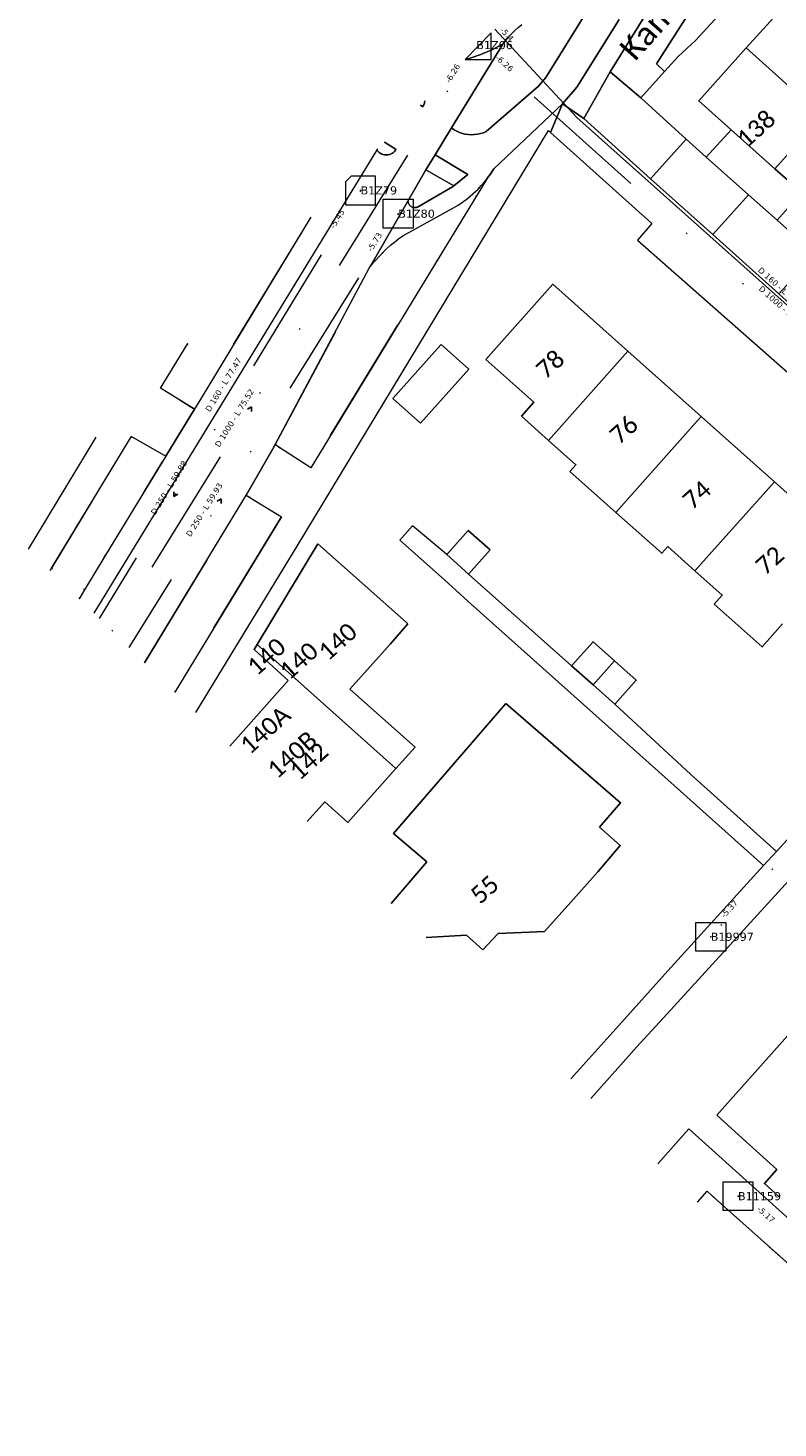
# Model space of a CAD drawing. Header units: metres. Extents: x 113074 to 114313, y 482627 to 483855.
# Tile 19 of 78: x 113074 to 113139, y 483407 to 483528. Entities that reach past the tile are written whole.
import ezdxf
from ezdxf.enums import TextEntityAlignment as Align

# ---------------------------------------------------------------- set-up
doc = ezdxf.new("R2010")
doc.units = ezdxf.units.M
doc.header["$MEASUREMENT"] = 0
doc.linetypes.add('DGN Style 2', pattern=[50.429501, 30.257701, -20.1718])
doc.linetypes.add('DGN Style 6', pattern=[30.473618, 0.016022, -6.408752, 11.215317, -6.408752, 0.016022, -6.408752])
for name, color, linetype, lineweight in [('BGT-Lijnen - BTD Groenvoorziening  heesters (v)', 94, 'Continuous', 13), ('BGT-Lijnen - Huisnummer overig (t)', 252, 'Continuous', 13), ('BGT-Lijnen - ORL Straatnaam (t)', 7, 'Continuous', 13), ('BGT-Lijnen - OWG Verkeerseiland_ open verharding (v)', 7, 'Continuous', 13), ('BGT-Lijnen - PND grondvlak pand (v_mv)', 1, 'Continuous', 13), ('BGT-Lijnen - WGD Fietspad (v)', 7, 'Continuous', 13), ('BGT-Lijnen - WGD Inrit (v)', 7, 'Continuous', 13), ('BGT-Lijnen - WGD Rijbaan - Lokale weg (v)', 7, 'Continuous', 13), ('BGT-Lijnen - WGD Voetpad (v)', 7, 'Continuous', 13), ('BGT-Lijnen - XXX Brandgang OTD (v)', 7, 'Continuous', 13), ('BGT-Lijnen - XXX Haagvoet BTD (v)', 211, 'Continuous', 13), ('Riolering - BOBs', 7, 'Continuous', 13), ('Riolering - Drainage', 254, 'Continuous', 13), ('Riolering - Gemengd riool', 7, 'Continuous', 13), ('Riolering - KNOOP_NUMMER', 7, 'Continuous', 13), ('Riolering - KNOOP_RIOOLPUT', 7, 'Continuous', 13), ('Riolering - Leidingtekst', 7, 'Continuous', 13), ('Riolering - Level 63', 7, 'Continuous', 13), ('Riolering - Stroomrichting', 7, 'Continuous', 13)]:
    doc.layers.add(name, color=color, linetype=linetype, lineweight=lineweight)
doc.styles.add('Style-Calibri', font='calibri.ttf')
doc.styles.add('Style-Verdana', font='verdana.ttf')

# ---------------------------------------------------------------- blocks, each defined once
blk = doc.blocks.new('rioput')
at = {"layer": 'Riolering - Level 63', "linetype": 'Continuous', "lineweight": 13}
blk.add_3dface([(-1.29, 1.24), (1.29, 1.24), (1.29, -1.24), (-1.29, -1.24)], dxfattribs=at)

msp = doc.modelspace()

# ---------------------------------------------------------------- linework, layer by layer
at = {"layer": 'BGT-Lijnen - BTD Groenvoorziening  heesters (v)', "linetype": 'DGN Style 2', "lineweight": 13, "flags": 128}
for points in [[(113118.82, 483523.93), (113125.9, 483535.37)], [(113116.44, 483528.27), (113116.15, 483528), (113115.88, 483527.73)], [(113115.35, 483527.14), (113115.11, 483526.82), (113110.69, 483519.59)], [(113115.88, 483527.73), (113115.61, 483527.44), (113115.35, 483527.14)], [(113113.68, 483519.28), (113118.19, 483523.2), (113118.82, 483523.93)], [(113127.01, 483522.18), (113124.38, 483524.43), (113122.09, 483520.41)], [(113130.93, 483518.63), (113127.01, 483522.18)], [(113122.09, 483520.41), (113127.86, 483515.21), (113130.93, 483518.63)], [(113110.69, 483519.59), (113110.91, 483519.44), (113111.14, 483519.31)], [(113111.14, 483519.31), (113111.38, 483519.2), (113111.63, 483519.12)], [(113111.63, 483519.12), (113111.88, 483519.05), (113112.15, 483519.02)], [(113112.15, 483519.02), (113112.41, 483519), (113112.67, 483519.01)], [(113112.67, 483519.01), (113112.93, 483519.04), (113113.19, 483519.1)], [(113113.19, 483519.1), (113113.44, 483519.18), (113113.68, 483519.28)], [(113132.66, 483517.06), (113130.93, 483518.63), (113127.86, 483515.21)], [(113136.31, 483513.82), (113132.66, 483517.06)], [(113127.86, 483515.21), (113133.23, 483510.38), (113136.31, 483513.82)], [(113138.79, 483511.62), (113136.31, 483513.82), (113133.23, 483510.38)], [(113142.04, 483508.69), (113138.79, 483511.62)], [(113133.23, 483510.38), (113138.91, 483505.28), (113142.04, 483508.69)]]:
    msp.add_lwpolyline(points, dxfattribs=at)
at = {"layer": 'BGT-Lijnen - OWG Verkeerseiland_ open verharding (v)', "linetype": 'Continuous', "lineweight": 13, "flags": 128}
for points in [[(113108.01, 483521.56), (113108.22, 483521.41)], [(113108.22, 483521.41), (113108.26, 483521.49), (113108.3, 483521.57)], [(113108.3, 483521.57), (113108.33, 483521.65), (113108.36, 483521.73)], [(113108.36, 483521.73), (113108.37, 483521.82), (113108.38, 483521.91)], [(113108.38, 483521.91), (113108.38, 483521.94)], [(113104.25, 483517.7), (113104.28, 483517.65), (113104.34, 483517.58)], [(113104.34, 483517.58), (113104.4, 483517.52), (113104.46, 483517.47)], [(113104.46, 483517.47), (113104.54, 483517.42), (113104.61, 483517.37)], [(113104.61, 483517.37), (113104.69, 483517.34), (113104.77, 483517.31)], [(113105.91, 483517.73), (113104.9, 483518.37)], [(113105.45, 483517.34), (113105.53, 483517.38), (113105.61, 483517.42)], [(113105.61, 483517.42), (113105.68, 483517.47), (113105.74, 483517.53)], [(113105.74, 483517.53), (113105.8, 483517.59), (113105.86, 483517.66)], [(113105.86, 483517.66), (113105.91, 483517.73)], [(113104.77, 483517.31), (113104.85, 483517.28), (113104.94, 483517.27)], [(113104.94, 483517.27), (113105.03, 483517.26), (113105.11, 483517.26)], [(113105.11, 483517.26), (113105.2, 483517.27), (113105.29, 483517.29)], [(113105.29, 483517.29), (113105.37, 483517.31), (113105.45, 483517.34)], [(113108.49, 483515.98), (113106.93, 483513.28), (113106.94, 483513.23)], [(113110.78, 483514.5), (113110.9, 483514.59), (113108.49, 483515.98)], [(113107.71, 483512.75), (113107.75, 483512.76), (113110.78, 483514.5)], [(113106.94, 483513.23), (113106.95, 483513.18), (113106.96, 483513.13)], [(113106.96, 483513.13), (113106.98, 483513.08), (113107, 483513.04)], [(113107, 483513.04), (113107.03, 483512.99), (113107.06, 483512.95)], [(113107.06, 483512.95), (113107.09, 483512.91), (113107.13, 483512.87)], [(113107.13, 483512.87), (113107.17, 483512.84), (113107.21, 483512.81)], [(113107.21, 483512.81), (113107.25, 483512.79), (113107.3, 483512.76)], [(113107.3, 483512.76), (113107.35, 483512.75), (113107.4, 483512.73)], [(113107.4, 483512.73), (113107.45, 483512.72), (113107.5, 483512.72)], [(113107.5, 483512.72), (113107.55, 483512.72), (113107.6, 483512.72)], [(113107.6, 483512.72), (113107.66, 483512.73), (113107.71, 483512.75)]]:
    msp.add_lwpolyline(points, dxfattribs=at)
at = {"layer": 'BGT-Lijnen - PND grondvlak pand (v_mv)', "linetype": 'Continuous', "lineweight": 25, "flags": 128}
for points in [[(113140.23, 483531.09), (113136.11, 483526.51), (113142.67, 483520.62)], [(113136.11, 483526.51), (113132.01, 483521.93), (113134.8, 483519.43)], [(113142.67, 483520.62), (113136.11, 483526.51)], [(113134.8, 483519.43), (113138.57, 483516.05), (113142.67, 483520.62)], [(113138.57, 483516.05), (113134.8, 483519.43), (113132.66, 483517.06)], [(113132.66, 483517.06), (113136.31, 483513.82), (113138.79, 483511.62)], [(113138.79, 483511.62), (113140.9, 483514.02), (113138.57, 483516.05)], [(113125.91, 483500.33), (113119.44, 483506.1), (113113.66, 483499.61)], [(113108.02, 483494.11), (113112.18, 483498.77), (113109.79, 483500.9)], [(113109.79, 483500.9), (113108.99, 483500)], [(113108.99, 483500), (113105.64, 483496.24), (113108.02, 483494.11)], [(113113.66, 483499.61), (113117.78, 483495.92), (113116.72, 483494.72)], [(113116.72, 483494.72), (113119.07, 483492.63), (113125.91, 483500.33)], [(113132.22, 483494.69), (113125.91, 483500.33), (113119.07, 483492.63)], [(113120.9, 483489.94), (113124.86, 483486.41), (113132.22, 483494.69)], [(113138.54, 483489.06), (113132.22, 483494.69), (113124.86, 483486.41)], [(113119.07, 483492.63), (113121.42, 483490.53), (113120.9, 483489.94)], [(113129.34, 483483.46), (113131.69, 483481.37), (113138.54, 483489.06)], [(113145.01, 483483.27), (113138.54, 483489.06), (113131.69, 483481.37)], [(113124.86, 483486.41), (113128.83, 483482.89), (113129.34, 483483.46)], [(113114.02, 483483.17), (113112.13, 483484.85), (113110.28, 483482.78)], [(113099.17, 483483.69), (113093.92, 483475.01), (113105.9, 483464.3)], [(113106.93, 483476.78), (113106.8, 483476.9), (113099.17, 483483.69)], [(113110.28, 483482.78), (113112.17, 483481.09), (113114.02, 483483.17)], [(113131.69, 483481.37), (113134.04, 483479.27), (113133.35, 483478.5)], [(113133.35, 483478.5), (113137.47, 483474.8), (113139.24, 483476.78)], [(113101.93, 483471.16), (113105.42, 483475.07), (113106.93, 483476.78)], [(113124.76, 483473.59), (113122.9, 483475.25), (113121.05, 483473.18)], [(113093.92, 483475.01), (113093.66, 483474.58), (113096.61, 483471.9)], [(113101.75, 483459.64), (113105.9, 483464.3), (113093.92, 483475.01)], [(113121.05, 483473.18), (113122.91, 483471.52), (113124.76, 483473.59)], [(113124.76, 483473.59), (113122.91, 483471.52), (113124.78, 483469.85)], [(113124.78, 483469.85), (113126.63, 483471.92), (113124.76, 483473.59)], [(113096.61, 483471.9), (113091.57, 483466.25)], [(113105.9, 483464.3), (113107.55, 483466.15), (113101.93, 483471.16)], [(113115.37, 483469.91), (113112.29, 483466.34)], [(113123.46, 483459.24), (113125.28, 483461.35), (113115.37, 483469.91)], [(113112.29, 483466.34), (113105.7, 483458.71), (113108.56, 483456.24)], [(113098.24, 483459.74), (113099.76, 483461.43), (113101.75, 483459.64)], [(113123.3, 483455.38), (113125.25, 483457.66), (113123.46, 483459.24)], [(113108.56, 483456.24), (113105.48, 483452.67)], [(113118.71, 483450.23), (113120.97, 483452.77), (113123.3, 483455.38)], [(113108.5, 483449.71), (113111.99, 483449.92), (113113.4, 483448.65)], [(113113.4, 483448.65), (113114.71, 483450.08), (113118.71, 483450.23)], [(113141.63, 483440.49), (113140.17, 483441.77), (113133.57, 483434.39)], [(113133.57, 483434.39), (113136.07, 483432.13), (113138.76, 483429.69)], [(113138.76, 483429.69), (113137.68, 483428.48), (113138.92, 483427.36)]]:
    msp.add_lwpolyline(points, dxfattribs=at)
at = {"layer": 'BGT-Lijnen - WGD Fietspad (v)', "linetype": 'Continuous', "lineweight": 13, "flags": 128}
for points in [[(113125.9, 483535.37), (113118.82, 483523.93), (113118.19, 483523.2)], [(113120.26, 483521.66), (113121.5, 483523.1), (113125.15, 483528.95)], [(113118.19, 483523.2), (113113.68, 483519.28), (113113.44, 483519.18)], [(113114.23, 483515.89), (113114.33, 483516.05), (113120.26, 483521.66)], [(113110.91, 483519.44), (113110.69, 483519.59), (113109.28, 483517.28)], [(113111.38, 483519.2), (113111.14, 483519.31), (113110.91, 483519.44)], [(113111.88, 483519.05), (113111.63, 483519.12), (113111.38, 483519.2)], [(113112.41, 483519), (113112.15, 483519.02), (113111.88, 483519.05)], [(113112.93, 483519.04), (113112.67, 483519.01), (113112.41, 483519)], [(113113.44, 483519.18), (113113.19, 483519.1), (113112.93, 483519.04)], [(113109.28, 483517.28), (113112.09, 483515.58), (113110.9, 483514.59)], [(113113.26, 483514.62), (113113.41, 483514.79), (113113.56, 483514.96)], [(113113.56, 483514.96), (113113.7, 483515.14), (113113.81, 483515.28)], [(113113.81, 483515.28), (113113.92, 483515.43), (113114.03, 483515.58)], [(113114.03, 483515.58), (113114.13, 483515.74), (113114.23, 483515.89)], [(113110.9, 483514.59), (113110.78, 483514.5), (113107.75, 483512.76)], [(113112.08, 483513.5), (113112.79, 483514.12), (113112.95, 483514.28)], [(113112.95, 483514.28), (113113.11, 483514.45), (113113.26, 483514.62)], [(113106.93, 483513.28), (113103.74, 483507.73), (113104.47, 483508.51)], [(113106.5, 483510.27), (113111.31, 483512.94), (113112.08, 483513.5)], [(113106.95, 483513.18), (113106.94, 483513.23), (113106.93, 483513.28)], [(113106.98, 483513.08), (113106.96, 483513.13), (113106.95, 483513.18)], [(113107.03, 483512.99), (113107, 483513.04), (113106.98, 483513.08)], [(113107.09, 483512.91), (113107.06, 483512.95), (113107.03, 483512.99)], [(113107.17, 483512.84), (113107.13, 483512.87), (113107.09, 483512.91)], [(113107.25, 483512.79), (113107.21, 483512.81), (113107.17, 483512.84)], [(113107.35, 483512.75), (113107.3, 483512.76), (113107.25, 483512.79)], [(113107.45, 483512.72), (113107.4, 483512.73), (113107.35, 483512.75)], [(113107.55, 483512.72), (113107.5, 483512.72), (113107.45, 483512.72)], [(113107.66, 483512.73), (113107.6, 483512.72), (113107.55, 483512.72)], [(113107.75, 483512.76), (113107.71, 483512.75), (113107.66, 483512.73)], [(113105.77, 483509.74), (113106.13, 483510.01), (113106.5, 483510.27)], [(113104.47, 483508.51), (113104.78, 483508.84), (113105.09, 483509.16)], [(113105.09, 483509.16), (113105.43, 483509.46), (113105.77, 483509.74)]]:
    msp.add_lwpolyline(points, dxfattribs=at)
at = {"layer": 'BGT-Lijnen - WGD Inrit (v)', "linetype": 'Continuous', "lineweight": 13, "flags": 128}
for points in [[(113132, 483530.83), (113129.63, 483532.95), (113124.38, 483524.43)], [(113129.07, 483524.47), (113128.37, 483525.12), (113132, 483530.83)], [(113124.38, 483524.43), (113127.01, 483522.18), (113129.07, 483524.47)]]:
    msp.add_lwpolyline(points, dxfattribs=at)
at = {"layer": 'BGT-Lijnen - WGD Rijbaan - Lokale weg (v)', "linetype": 'Continuous', "lineweight": 13, "flags": 128}
for points in [[(113116.15, 483528), (113116.44, 483528.27), (113116.75, 483528.52)], [(113115.11, 483526.82), (113115.35, 483527.14), (113115.61, 483527.44)], [(113115.61, 483527.44), (113115.88, 483527.73), (113116.15, 483528)], [(113109.28, 483517.28), (113110.69, 483519.59), (113115.11, 483526.82)], [(113113.21, 483525.92), (113112.21, 483525.59), (113111.88, 483525.52)], [(113111.88, 483525.52), (113112.21, 483525.59), (113113.21, 483525.92)], [(113115.11, 483526.82), (113114.18, 483526.33), (113113.21, 483525.92)], [(113113.21, 483525.92), (113114.18, 483526.33), (113115.11, 483526.82)], [(113108.22, 483521.41), (113108.01, 483521.56)], [(113108.26, 483521.49), (113108.22, 483521.41)], [(113108.33, 483521.65), (113108.3, 483521.57), (113108.26, 483521.49)], [(113108.37, 483521.82), (113108.36, 483521.73), (113108.33, 483521.65)], [(113108.38, 483521.94), (113108.38, 483521.91), (113108.37, 483521.82)], [(113104.28, 483517.65), (113104.25, 483517.7)], [(113104.4, 483517.52), (113104.34, 483517.58), (113104.28, 483517.65)], [(113104.54, 483517.42), (113104.46, 483517.47), (113104.4, 483517.52)], [(113104.69, 483517.34), (113104.61, 483517.37), (113104.54, 483517.42)], [(113104.9, 483518.37), (113105.91, 483517.73)], [(113105.53, 483517.38), (113105.45, 483517.34), (113105.37, 483517.31)], [(113105.68, 483517.47), (113105.61, 483517.42), (113105.53, 483517.38)], [(113105.8, 483517.59), (113105.74, 483517.53), (113105.68, 483517.47)], [(113105.91, 483517.73), (113105.86, 483517.66), (113105.8, 483517.59)], [(113104.85, 483517.28), (113104.77, 483517.31), (113104.69, 483517.34)], [(113105.03, 483517.26), (113104.94, 483517.27), (113104.85, 483517.28)], [(113105.2, 483517.27), (113105.11, 483517.26), (113105.03, 483517.26)], [(113105.37, 483517.31), (113105.29, 483517.29), (113105.2, 483517.27)], [(113106.93, 483513.28), (113108.49, 483515.98), (113109.28, 483517.28)], [(113103.6, 483507.48), (113103.74, 483507.73), (113106.93, 483513.28)], [(113098.51, 483511.79), (113088.52, 483495.33), (113086.06, 483491.27)], [(113098.57, 483511.88), (113098.51, 483511.79)], [(113095.29, 483491.89), (113095.49, 483492.26), (113103.6, 483507.48)], [(113086.06, 483491.27), (113085.74, 483490.76), (113080.8, 483482.62)], [(113092.77, 483487.56), (113092.98, 483487.91), (113095.29, 483491.89)], [(113084.22, 483473.43), (113092.77, 483487.56)], [(113080.8, 483482.62), (113079.05, 483479.73), (113078.58, 483478.94)]]:
    msp.add_lwpolyline(points, dxfattribs=at)
at = {"layer": 'BGT-Lijnen - WGD Voetpad (v)', "linetype": 'Continuous', "lineweight": 13, "flags": 128}
for points in [[(113124.38, 483524.43), (113129.63, 483532.95), (113133.42, 483539.11)], [(113131.74, 483527.15), (113137.37, 483533.29)], [(113132, 483530.83), (113128.37, 483525.12), (113129.07, 483524.47)], [(113125.15, 483528.95), (113121.5, 483523.1), (113120.26, 483521.66)], [(113129.07, 483524.47), (113130.23, 483525.76), (113131.74, 483527.15)], [(113120.26, 483521.66), (113122.09, 483520.41), (113124.38, 483524.43)], [(113120.26, 483521.66), (113114.33, 483516.05), (113114.23, 483515.89)], [(113119.05, 483519.36), (113119.24, 483519.19), (113120.26, 483521.66)], [(113122.09, 483520.41), (113120.26, 483521.66), (113119.24, 483519.19)], [(113133.23, 483510.38), (113127.86, 483515.21), (113122.09, 483520.41)], [(113097.38, 483483.5), (113119.05, 483519.36)], [(113119.24, 483519.19), (113127.97, 483511.34), (113126.72, 483509.9)], [(113109.28, 483517.28), (113108.49, 483515.98), (113110.9, 483514.59)], [(113110.9, 483514.59), (113112.09, 483515.58), (113109.28, 483517.28)], [(113113.81, 483515.28), (113113.7, 483515.14), (113098.56, 483490.26)], [(113114.03, 483515.58), (113113.92, 483515.43), (113113.81, 483515.28)], [(113114.23, 483515.89), (113114.13, 483515.74), (113114.03, 483515.58)], [(113139.87, 483504.41), (113138.91, 483505.28), (113133.23, 483510.38)], [(113126.72, 483509.9), (113144.05, 483494.65), (113148.46, 483490.7)], [(113085.6, 483497.14), (113087.94, 483501)], [(113086.06, 483491.27), (113088.52, 483495.33), (113085.6, 483497.14)], [(113080.03, 483492.91), (113074.17, 483483.25)], [(113076.07, 483481.39), (113076.19, 483481.59), (113082.81, 483492.5)], [(113082.81, 483492.5), (113083.09, 483492.96), (113086.06, 483491.27)], [(113095.81, 483492.05), (113095.49, 483492.26), (113095.29, 483491.89)], [(113098.56, 483490.26), (113095.81, 483492.05), (113095.81, 483492.05)], [(113095.29, 483491.89), (113092.98, 483487.91), (113093.31, 483487.71)], [(113093.31, 483487.71), (113096.04, 483486.03), (113086.82, 483470.89)], [(113088.63, 483469.13), (113097.38, 483483.5)], [(113158.25, 483475), (113156.5, 483476.64), (113138.72, 483457.15)], [(113138.72, 483457.15), (113137.61, 483455.93), (113129.35, 483446.84)], [(113126.66, 483440.27), (113129.28, 483443.13), (113141.27, 483456.27)], [(113129.35, 483446.84), (113124.86, 483441.83), (113120.99, 483437.52)], [(113122.71, 483435.84), (113126.66, 483440.27)], [(113131.15, 483433.2), (113128.48, 483430.2)], [(113151.84, 483407.39), (113155.43, 483411.34), (113131.15, 483433.2)], [(113131.9, 483426.87), (113132.75, 483427.82), (113133.17, 483427.44)], [(113133.17, 483427.44), (113149.61, 483412.75), (113148.12, 483411.02)]]:
    msp.add_lwpolyline(points, dxfattribs=at)
at = {"layer": 'BGT-Lijnen - XXX Brandgang OTD (v)', "linetype": 'Continuous', "lineweight": 13, "flags": 128}
for points in [[(113107.34, 483485.24), (113106.23, 483484.02), (113110.08, 483480.58)], [(113112.17, 483481.09), (113110.28, 483482.78), (113107.34, 483485.24)], [(113110.08, 483480.58), (113112.1, 483478.76), (113129.9, 483462.85)], [(113122.91, 483471.52), (113121.05, 483473.18), (113112.17, 483481.09)], [(113124.78, 483469.85), (113122.91, 483471.52)], [(113138.72, 483457.15), (113131.33, 483463.78), (113124.78, 483469.85)], [(113129.9, 483462.85), (113137.61, 483455.93), (113138.72, 483457.15)]]:
    msp.add_lwpolyline(points, dxfattribs=at)
at = {"layer": 'BGT-Lijnen - XXX Haagvoet BTD (v)', "linetype": 'DGN Style 6', "lineweight": 13, "flags": 128}
for points in [[(113095.81, 483492.05), (113098.56, 483490.26), (113113.7, 483515.14)], [(113113.7, 483515.14), (113113.56, 483514.96), (113113.41, 483514.79)], [(113112.79, 483514.12), (113112.08, 483513.5), (113111.31, 483512.94)], [(113113.11, 483514.45), (113112.95, 483514.28), (113112.79, 483514.12)], [(113113.41, 483514.79), (113113.26, 483514.62), (113113.11, 483514.45)], [(113111.31, 483512.94), (113106.5, 483510.27), (113106.13, 483510.01)], [(113088.52, 483495.33), (113098.51, 483511.79), (113098.57, 483511.88)], [(113105.43, 483509.46), (113105.09, 483509.16), (113104.78, 483508.84)], [(113106.13, 483510.01), (113105.77, 483509.74), (113105.43, 483509.46)], [(113103.74, 483507.73), (113103.6, 483507.48), (113095.49, 483492.26)], [(113104.78, 483508.84), (113104.47, 483508.51), (113103.74, 483507.73)], [(113087.94, 483501), (113085.6, 483497.14), (113088.52, 483495.33)], [(113083.09, 483492.96), (113082.81, 483492.5), (113076.19, 483481.59)], [(113085.74, 483490.76), (113086.06, 483491.27), (113083.09, 483492.96)], [(113095.49, 483492.26), (113095.81, 483492.05), (113095.81, 483492.05)], [(113080.8, 483482.62), (113085.74, 483490.76)], [(113092.98, 483487.91), (113092.77, 483487.56), (113084.22, 483473.43)], [(113086.82, 483470.89), (113096.04, 483486.03), (113093.31, 483487.71)], [(113093.31, 483487.71), (113092.98, 483487.91)], [(113076.19, 483481.59), (113079.05, 483479.73), (113080.8, 483482.62)], [(113079.05, 483479.73), (113076.19, 483481.59), (113076.07, 483481.39)], [(113078.58, 483478.94), (113079.05, 483479.73)], [(113133.17, 483427.44), (113132.75, 483427.82), (113131.9, 483426.87)], [(113148.12, 483411.02), (113149.61, 483412.75), (113133.17, 483427.44)]]:
    msp.add_lwpolyline(points, dxfattribs=at)
at = {"layer": 'Riolering - Drainage', "linetype": 'Continuous', "lineweight": 13, "flags": 128}
for points in [[(113166.33, 483481.4), (113163.13, 483483.31), (113121.51, 483520.48), (113114.43, 483528.12)], [(113104.32, 483517.78), (113079.85, 483477.7)]]:
    msp.add_lwpolyline(points, dxfattribs=at)
at = {"layer": 'Riolering - Gemengd riool', "color": 94, "linetype": 'DGN Style 6', "lineweight": 13, "flags": 128}
for points in [[(113081.43, 483476.16), (113112.4, 483526.05)], [(113112.96, 483526.62), (113165.58, 483479.52)], [(113102.85, 483514.2), (113080.3, 483477.26)], [(113106.1, 483512.19), (113082.87, 483474.74)], [(113154.68, 483473.43), (113133.05, 483449.79)], [(113135.4, 483427.4), (113152.5, 483412)]]:
    msp.add_lwpolyline(points, dxfattribs=at)
at = {"layer": 'Riolering - KNOOP_RIOOLPUT', "color": 7, "linetype": 'Continuous', "lineweight": 13}
for p in [(113102.85, 483514.2), (113106.1, 483512.19), (113133.05, 483449.79), (113135.4, 483427.4)]:
    msp.add_point(p, dxfattribs=at)
at = {"layer": 'Riolering - Level 63', "color": 7, "linetype": 'Continuous', "lineweight": 13, "flags": 128}
msp.add_lwpolyline([(113102.04, 483515.44), (113101.56, 483514.95), (113101.56, 483512.96), (113104.14, 483512.96), (113104.14, 483515.44), (113102.04, 483515.44)], close=True, dxfattribs=at)
at = {"layer": 'Riolering - Level 63', "color": 7, "linetype": 'Continuous', "lineweight": 13}
msp.add_3dface([(113114.12, 483527.81), (113111.86, 483525.5), (113114.12, 483525.5)], dxfattribs=at)
at = {"layer": 'Riolering - Stroomrichting', "color": 30, "linetype": 'Continuous', "lineweight": 25, "flags": 128}
for points in [[(113093.09, 483495.32), (113093.44, 483495.51)], [(113093.43, 483495.11), (113093.44, 483495.51)], [(113086.74, 483488.19), (113086.73, 483487.79)], [(113087.08, 483487.98), (113086.73, 483487.79)], [(113090.48, 483487.39), (113090.83, 483487.58)], [(113090.82, 483487.18), (113090.83, 483487.58)]]:
    msp.add_lwpolyline(points, dxfattribs=at)

# ---------------------------------------------------------------- block references
at = {"layer": 'Riolering - Level 63', "linetype": 'Continuous', "lineweight": 13}
for p in [(113106.1, 483512.19), (113133.05, 483449.79), (113135.4, 483427.4)]:
    msp.add_blockref('rioput', p, dxfattribs=at)

# ---------------------------------------------------------------- texts
at = {"layer": 'BGT-Lijnen - Huisnummer overig (t)', "linetype": 'Continuous', "lineweight": 13, "style": 'Style-Calibri'}
for s, p in [('138', (113136.96, 483519.53)), ('78', (113119.2, 483499.21)), ('76', (113125.55, 483493.55)), ('74', (113131.85, 483487.94)), ('72', (113138.14, 483482.29)), ('140', (113100.87, 483475.27)), ('140', (113094.72, 483473.97)), ('140', (113097.52, 483473.61)), ('140A', (113094.62, 483467.64)), ('140B', (113096.94, 483465.51)), ('142', (113098.39, 483464.94)), ('55', (113113.54, 483453.87))]:
    msp.add_text(s, height=1.5, rotation=41.85, dxfattribs=at).set_placement(p, align=Align.MIDDLE_CENTER)
at = {"layer": 'BGT-Lijnen - ORL Straatnaam (t)', "color": 7, "linetype": 'Continuous', "lineweight": 13, "style": 'Style-Calibri'}
msp.add_text('Kamerlingh Onneslaan', height=2, rotation=48.2603, dxfattribs=at).set_placement((113135.29, 483536.6), align=Align.MIDDLE_CENTER)
at = {"layer": 'Riolering - BOBs', "color": 7, "linetype": 'Continuous', "lineweight": 13, "style": 'Style-Verdana'}
for s, rotation, p in [('-5.4', 312.8114, (113115.28, 483527.5)), ('-6.26', 58.1616, (113111, 483524.17)), ('-6.26', 318.1619, (113115.09, 483524.99)), ('-5.45', 58.599, (113101.04, 483511.61)), ('-5.73', 58.1814, (113104.27, 483509.62)), ('-5.37', 47.5432, (113134.83, 483452.03)), ('-5.17', 317.9894, (113137.65, 483425.64))]:
    msp.add_text(s, height=0.5, rotation=rotation, dxfattribs=at).set_placement(p, align=Align.CENTER)
at = {"layer": 'Riolering - KNOOP_NUMMER', "color": 7, "linetype": 'Continuous', "lineweight": 13, "style": 'Style-Verdana'}
for s, p in [('B1Z06', (113112.83, 483526.74)), ('B1Z79', (113102.85, 483514.2)), ('B1Z80', (113106.1, 483512.19)), ('B19997', (113133.05, 483449.79)), ('B11159', (113135.4, 483427.4))]:
    msp.add_text(s, height=0.7, dxfattribs=at).set_placement(p, align=Align.MIDDLE_LEFT)
at = {"layer": 'Riolering - Leidingtekst', "color": 7, "linetype": 'Continuous', "lineweight": 13, "style": 'Style-Verdana'}
for s, rotation, p in [('D 160 - L 71.78', 318.2326, (113139.05, 483505.48)), ('D 1000 - L 70.8', 318.1662, (113139.12, 483503.88)), ('D 160 - L 77.47', 58.5868, (113091.23, 483497.3)), ('D 1000 - L 75.52', 58.1683, (113092.18, 483494.43)), ('D 250 - L 59.88', 58.6034, (113086.53, 483488.42)), ('D 250 - L 59.93', 58.1902, (113089.58, 483486.51))]:
    msp.add_text(s, height=0.5, rotation=rotation, dxfattribs=at).set_placement(p, align=Align.CENTER)

doc.saveas('drawing.dxf')
